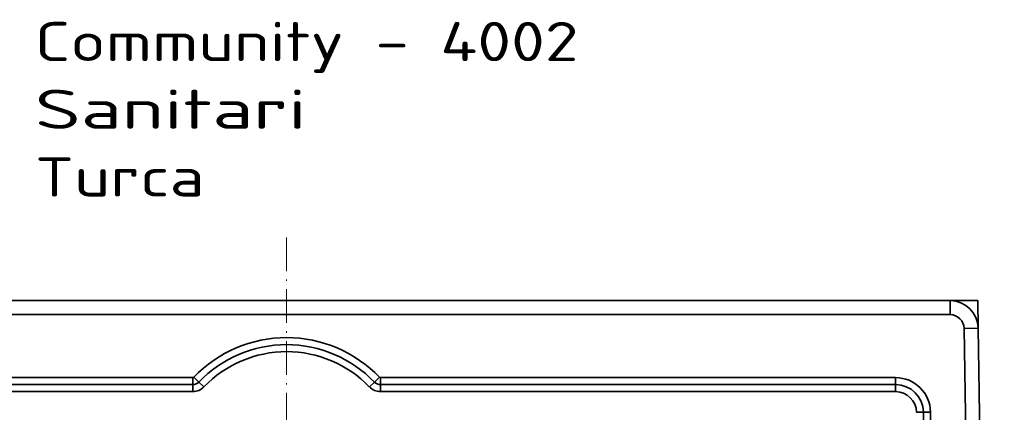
# Model space of a CAD drawing. Extents: x 233 to 844, y 35 to 794.
# Tile 19 of 19: x 492 to 844, y 654 to 794. Entities that reach past the tile are written whole.
import ezdxf
from ezdxf.enums import TextEntityAlignment as Align

# ---------------------------------------------------------------- set-up
doc = ezdxf.new("R2010")
doc.units = 0
doc.linetypes.add('DASHDOT', pattern=[18.5, 12, -3, 0.5, -3])
doc.layers.get('0').update_dxf_attribs({"lineweight": 13})
doc.styles.get("Standard").update_dxf_attribs({"font": 'isocp.shx'})
doc.dimstyles.get("Standard").update_dxf_attribs({"dimtxt": 2.5, "dimasz": 2.5, "dimexe": 1.25, "dimexo": 0.625, "dimtad": 1, "dimcen": 2.5, "dimadec": 0, "dimazin": 0, "dimtfac": 1, "dimtmove": 0, "dimatfit": 0, "dimfxl": 0, "dimarcsym": 0})

# ---------------------------------------------------------------- blocks, each defined once
blk = doc.blocks.new('*D')
at = {"color": 7, "lineweight": 13}
for p, q in [((347.98, 693.6), (246.85, 693.6)), ((248.85, 83.6), (248.85, 693.6)), ((328.63, 83.6), (246.85, 83.6)), ((330.63, 81.6), (330.63, 35.3)), ((843.63, 81.6), (843.63, 35.3)), ((330.63, 37.3), (843.63, 37.3))]:
    blk.add_line(p, q, dxfattribs=at)
for points in [[(249.36, 691.67), (248.85, 693.6), (248.33, 691.67)], [(248.33, 85.53), (248.85, 83.6), (249.36, 85.53)], [(332.57, 37.82), (330.63, 37.3), (332.57, 36.78)], [(841.7, 36.78), (843.63, 37.3), (841.7, 37.82)]]:
    blk.add_lwpolyline(points, dxfattribs=at)
blk.add_text('610', height=14, rotation=90, dxfattribs=at).set_placement((246.85, 367.58), (246.85, 409.61), align=Align.FIT)
blk.add_text('513', height=14, dxfattribs=at).set_placement((566.12, 39.3), (608.15, 39.3), align=Align.FIT)
blk = doc.blocks.new('BLOCK1')
at = {"color": 7, "lineweight": 13}
for s, p, p2 in [('Community - 4002', (-90, 310.57), (104.31, 310.57)), ('Sanitari', (-90, 286.39), (7.15, 286.39)), ('Turca', (-90, 262.2), (-29.28, 262.2))]:
    blk.add_text(s, height=14, dxfattribs=at).set_placement(p, p2, align=Align.FIT)
blk = doc.blocks.new('BLOCK3')
at = {"color": 7, "lineweight": 35}
for p, q in [((-237.15, 225), (237.15, 225)), ((237.15, 225), (-237.15, 225)), ((237.15, 220), (-237.15, 220)), ((-237.15, 220), (237.15, 220)), ((244.47, 66.08), (242.15, 215.08)), ((242.15, 215.08), (244.47, 66.08)), ((247.15, 215.16), (249.47, 66.16)), ((249.47, 66.16), (247.15, 215.16)), ((-217.62, 197.5), (-33.53, 197.5)), ((-33.53, 197.5), (-217.62, 197.5)), ((33.53, 197.5), (217.62, 197.5)), ((217.62, 197.5), (33.53, 197.5)), ((-33.53, 195), (-217.62, 195)), ((-217.62, 195), (-33.53, 195)), ((217.62, 195), (33.53, 195)), ((33.53, 195), (217.62, 195)), ((-33.53, 192.5), (-217.62, 192.5)), ((-217.62, 192.5), (-33.53, 192.5)), ((217.62, 192.5), (33.53, 192.5)), ((33.53, 192.5), (217.62, 192.5)), ((229.41, 69.91), (227.62, 185.16)), ((227.62, 185.16), (229.41, 69.91)), ((230.12, 185.19), (231.95, 67.59)), ((231.95, 67.59), (230.12, 185.19))]:
    blk.add_line(p, q, dxfattribs=at)
at = {"color": 7, "lineweight": 35, "ltscale": 0.125}
for p, q in [((237.15, 225), (237.15, 220)), ((237.15, 225), (237.15, 220)), ((242.15, 215.08), (247.15, 215.16)), ((242.15, 215.08), (247.15, 215.16))]:
    blk.add_line(p, q, dxfattribs=at)
at = {"color": 7, "lineweight": 35, "ltscale": 0.245632}
blk.add_line((237.17, 225), (247, 225), dxfattribs=at)
at = {"color": 7, "lineweight": 35, "ltscale": 0.246136}
blk.add_line((247, 225), (247.15, 215.16), dxfattribs=at)
at = {"color": 7, "lineweight": 35, "ltscale": 0.0625}
for p, q in [((-33.53, 197.5), (-33.53, 195)), ((-33.53, 197.5), (-33.53, 195)), ((-31.36, 195.92), (-33.17, 197.65)), ((-33.17, 197.65), (-31.36, 195.92)), ((31.36, 195.92), (33.17, 197.65)), ((33.17, 197.65), (31.36, 195.92)), ((33.53, 195), (33.53, 197.5)), ((33.53, 195), (33.53, 197.5)), ((217.62, 197.5), (217.62, 195)), ((217.62, 197.5), (217.62, 195)), ((-33.53, 195), (-33.53, 192.5)), ((-33.53, 192.5), (-33.53, 195)), ((-31.36, 195.92), (-29.56, 194.19)), ((-29.56, 194.19), (-31.36, 195.92)), ((31.36, 195.92), (29.56, 194.19)), ((29.56, 194.19), (31.36, 195.92)), ((33.53, 195), (33.53, 192.5)), ((33.53, 192.5), (33.53, 195)), ((217.62, 195), (217.62, 192.5)), ((217.62, 192.5), (217.62, 195)), ((227.62, 185.16), (225.12, 185.12)), ((225.12, 185.12), (227.62, 185.16)), ((227.62, 185.16), (230.12, 185.19)), ((227.62, 185.16), (230.12, 185.19))]:
    blk.add_line(p, q, dxfattribs=at)
at = {"color": 7, "lineweight": 35}
for centre, radius, start, end in [((237.15, 215), 10, 0.8922, 90), ((237.15, 215), 10, 0.8922, 90), ((237.15, 215), 5, 0.8923, 90), ((237.15, 215), 5, 0.8922, 90), ((0, 165.8), 45.98, 43.8415, 136.1585), ((0, 165.8), 45.98, 43.8415, 136.1585), ((0, 165.8), 43.48, 43.8415, 136.1585), ((0, 165.8), 43.48, 43.8415, 136.1585), ((0, 165.8), 40.98, 43.8415, 136.1585), ((0, 165.8), 40.98, 43.8415, 136.1585), ((-33.53, 198), 0.5, 270.0007, 316.1592), ((-33.53, 198), 0.5, 270, 316.1583), ((33.53, 198), 0.5, 223.8422, 270.0007), ((33.53, 198), 0.5, 223.8415, 269.9998), ((217.62, 185), 12.5, 0.8922, 90), ((217.62, 185), 12.5, 0.8922, 90), ((-33.53, 198), 3, 270, 316.1585), ((-33.53, 198), 3, 270, 316.1585), ((-33.53, 198), 5.5, 270, 316.1585), ((-33.53, 198), 5.5, 270, 316.1585), ((33.53, 198), 5.5, 223.8415, 270), ((33.53, 198), 5.5, 223.8415, 270), ((33.53, 198), 3, 223.8415, 270), ((33.53, 198), 3, 223.8415, 270), ((217.62, 185), 10, 0.8922, 90), ((217.62, 185), 10, 0.8922, 90), ((217.62, 185), 7.5, 0.8923, 90), ((217.62, 185), 7.5, 0.8922, 90)]:
    blk.add_arc(centre, radius, start, end, dxfattribs=at)

msp = doc.modelspace()

# ---------------------------------------------------------------- linework, layer by layer
at = {"color": 7, "linetype": 'DASHDOT', "lineweight": 13}
msp.add_line((587.134, 716.154), (587.134, 51.244), dxfattribs=at)

# ---------------------------------------------------------------- block references
at = {"lineweight": 0}
for name in ['BLOCK1', 'BLOCK3']:
    msp.add_blockref(name, (587.134, 468.597), dxfattribs=at)

# ---------------------------------------------------------------- dimensions: what is measured, and where the dimension line sits
at = {"color": 0, "lineweight": 0}
for base, p1, p2, angle, middle, dimtype in [((248.846, 693.597), (330.634, 83.597), (349.979, 693.597), 89.99952, (248.846, 388.597), 160), ((330.634, 37.301), (843.634, 83.597), (330.634, 83.597), 180, (587.134, 37.301), 161)]:
    dim = msp.add_linear_dim(base=base, p1=p1, p2=p2, angle=angle, dimstyle='Standard', dxfattribs=at)
    dim.commit()
    dim.dimension.update_dxf_attribs({"geometry": '*D', "text_midpoint": middle, "dimtype": dimtype})

doc.saveas('drawing.dxf')
